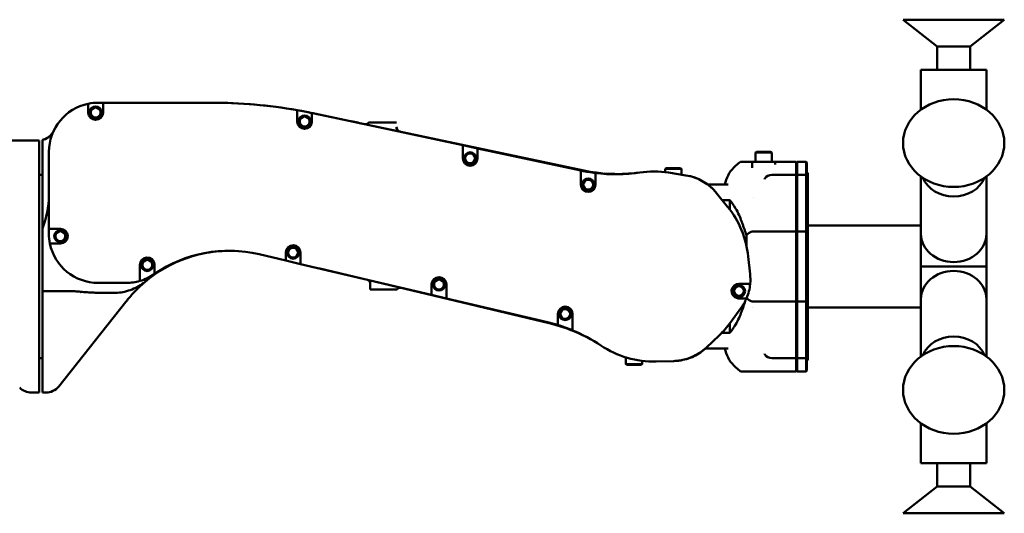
# Model space of a CAD drawing. Header units: millimetres. Extents: x 0 to 8400, y 0 to 5940.
# Tile 12 of 14: x 4442 to 5043, y 3467 to 3768. Entities that reach past the tile are written whole.
import ezdxf

# ---------------------------------------------------------------- set-up
doc = ezdxf.new("R2010")
doc.units = ezdxf.units.MM
doc.header["$LTSCALE"] = 20
doc.layers.add('可見 (ISO)', color=7, linetype='Continuous', lineweight=50)

msp = doc.modelspace()

# ---------------------------------------------------------------- linework, layer by layer
at = {"layer": '可見 (ISO)'}
for p, q in [((4981.39, 3767.97), (5043.17, 3767.97)), ((5002.28, 3751.55), (4981.39, 3767.97)), ((5022.28, 3751.55), (5043.17, 3767.97)), ((5002.28, 3751.55), (5022.28, 3751.55)), ((5002.28, 3751.55), (5002.28, 3737.28)), ((5022.28, 3751.55), (5022.28, 3737.28)), ((5032.28, 3737.28), (4992.28, 3737.28)), ((4992.28, 3713.01), (4992.28, 3737.28)), ((5032.28, 3713.01), (5032.28, 3737.28)), ((4484.28, 3711.55), (4484.28, 3716.68)), ((4490.28, 3717.28), (4493.28, 3717.28)), ((4559.55, 3717.28), (4493.28, 3717.28)), ((4493.28, 3712.28), (4493.28, 3717.28)), ((4611.78, 3707.62), (4611.78, 3712.7)), ((4484.28, 3711.28), (4484.28, 3711.55)), ((4493.28, 3712.28), (4493.28, 3711.28)), ((4611.78, 3707.62), (4611.78, 3705.78)), ((4620.78, 3710.97), (4620.78, 3705.86)), ((4622.03, 3710.77), (4786.54, 3675.91)), ((4712.78, 3691.29), (4622.31, 3710.64)), ((4620.78, 3705.86), (4620.78, 3705.78)), ((4655.58, 3705.28), (4655.63, 3705.28)), ((4655.63, 3705.28), (4655.75, 3705.28)), ((4655.75, 3705.28), (4662.91, 3705.28)), ((4662.91, 3705.28), (4672.28, 3705.28)), ((4456.28, 3680.85), (4456.28, 3694.53)), ((4454.28, 3694.28), (4044.28, 3694.28)), ((4454.28, 3694.28), (4454.28, 3540.28)), ((4712.78, 3691.29), (4712.78, 3686.18)), ((4712.78, 3691.29), (4721.78, 3689.36)), ((4784.78, 3675.89), (4721.78, 3689.36)), ((4721.78, 3684.25), (4721.78, 3689.36)), ((4460.28, 3687.28), (4460.28, 3640.28)), ((4712.78, 3686.18), (4712.78, 3683.28)), ((4721.78, 3684.25), (4721.78, 3683.28)), ((4891.97, 3687.28), (4891.28, 3686.88)), ((4891.28, 3686.88), (4901.28, 3686.88)), ((4891.28, 3686.88), (4891.28, 3681.28)), ((4891.97, 3687.28), (4900.59, 3687.28)), ((4900.59, 3687.28), (4901.28, 3686.88)), ((4901.28, 3686.88), (4901.28, 3681.28)), ((4456.28, 3680.85), (4456.28, 3640.54)), ((4836.97, 3677.28), (4836.28, 3676.88)), ((4836.28, 3676.88), (4846.28, 3676.88)), ((4836.28, 3676.88), (4836.28, 3674.86)), ((4836.97, 3677.28), (4845.59, 3677.28)), ((4845.59, 3677.28), (4846.28, 3676.88)), ((4846.28, 3676.88), (4846.28, 3673.32)), ((4878.14, 3677.64), (4879.42, 3678.92)), ((4887.51, 3681.28), (4882.26, 3681.28)), ((4888.48, 3681.28), (4887.51, 3681.28)), ((4889.16, 3681.28), (4888.48, 3681.28)), ((4889.28, 3681.28), (4889.16, 3681.28)), ((4889.28, 3681.28), (4903.28, 3681.28)), ((4889.28, 3677.54), (4889.28, 3681.28)), ((4903.41, 3681.28), (4903.28, 3681.28)), ((4903.28, 3679.63), (4903.28, 3681.28)), ((4907.35, 3681.28), (4903.41, 3681.28)), ((4916.28, 3681.28), (4907.35, 3681.28)), ((4916.28, 3681.28), (4916.28, 3673.39)), ((4916.78, 3681.28), (4916.28, 3680.78)), ((4922.28, 3681.28), (4916.78, 3681.28)), ((4916.78, 3681.28), (4916.78, 3673.39)), ((4922.78, 3680.78), (4922.28, 3681.28)), ((4922.28, 3681.28), (4922.28, 3673.39)), ((4922.78, 3680.78), (4922.78, 3672.98)), ((4456.28, 3673.28), (4454.28, 3673.28)), ((4784.78, 3675.89), (4784.78, 3673.7)), ((4785.23, 3675.79), (4784.78, 3675.89)), ((4784.78, 3673.7), (4784.78, 3670.78)), ((4784.78, 3670.78), (4784.78, 3667.28)), ((4793.78, 3674.35), (4793.78, 3669.31)), ((4848.95, 3672.9), (4838.31, 3674.57)), ((4896.85, 3670.69), (4896.85, 3670.68)), ((4901.28, 3673.28), (4916.28, 3673.28)), ((4916.28, 3673.28), (4916.28, 3673.39)), ((4916.28, 3673.28), (4916.28, 3664.69)), ((4916.28, 3672.78), (4916.78, 3673.28)), ((4916.78, 3673.39), (4916.78, 3673.28)), ((4916.78, 3673.28), (4916.78, 3664.69)), ((4916.78, 3673.28), (4922.28, 3673.28)), ((4922.28, 3673.39), (4922.28, 3673.28)), ((4922.28, 3673.28), (4922.28, 3664.69)), ((4922.78, 3672.78), (4922.28, 3673.28)), ((4923.28, 3674.28), (4922.78, 3674.78)), ((4922.78, 3672.98), (4922.78, 3672.78)), ((4922.78, 3672.78), (4922.78, 3664.9)), ((4923.28, 3674.28), (4923.28, 3560.28)), ((4992.28, 3637.28), (4992.28, 3672.24)), ((5032.28, 3637.28), (5032.28, 3672.24)), ((4793.78, 3667.28), (4793.78, 3669.31)), ((4874.75, 3667.28), (4862.25, 3667.28)), ((4916.28, 3654.8), (4916.28, 3664.69)), ((4916.78, 3664.69), (4916.78, 3654.8)), ((4922.28, 3664.69), (4922.28, 3654.8)), ((4922.78, 3664.9), (4922.78, 3654.52)), ((4874.38, 3653.75), (4867.61, 3662.13)), ((4889.94, 3659.28), (4889.94, 3659.28)), ((4871.12, 3657.78), (4875.78, 3657.78)), ((4875.78, 3651.95), (4875.78, 3657.78)), ((4916.28, 3654.8), (4916.28, 3638.74)), ((4916.78, 3654.8), (4916.78, 3638.74)), ((4922.28, 3654.8), (4922.28, 3638.74)), ((4922.78, 3654.52), (4922.78, 3638.65)), ((4456.28, 3602.16), (4456.28, 3640.54)), ((4923.28, 3642.28), (4992.28, 3642.28)), ((4465.28, 3640.28), (4460.28, 3640.28)), ((4460.28, 3640.28), (4460.28, 3637.28)), ((4467.28, 3640.28), (4465.28, 3640.28)), ((4885.78, 3630.39), (4885.78, 3636.34)), ((4890.76, 3638.74), (4916.28, 3638.74)), ((4916.28, 3595.83), (4916.28, 3638.74)), ((4922.28, 3638.74), (4916.78, 3638.74)), ((4916.78, 3595.83), (4916.78, 3638.74)), ((4922.28, 3595.83), (4922.28, 3638.74)), ((4922.78, 3595.91), (4922.78, 3638.65)), ((4992.28, 3617.28), (4992.28, 3637.28)), ((5032.28, 3637.28), (5032.28, 3617.28)), ((4466.01, 3631.28), (4460.89, 3631.28)), ((4467.28, 3631.28), (4466.01, 3631.28)), ((4588.49, 3624.74), (4604.78, 3620.9)), ((4604.78, 3625.78), (4604.78, 3620.9)), ((4613.78, 3623.92), (4613.78, 3625.78)), ((4613.78, 3618.78), (4613.78, 3623.92)), ((4888.09, 3612.67), (4886.96, 3623.38)), ((4515.78, 3618.28), (4515.78, 3613.71)), ((4524.78, 3618.28), (4524.78, 3612.79)), ((4613.78, 3618.78), (4604.78, 3620.9)), ((4613.78, 3618.78), (4693.78, 3599.92)), ((4992.28, 3597.28), (4992.28, 3617.28)), ((4992.28, 3617.28), (5032.28, 3617.28)), ((5032.28, 3617.28), (5032.28, 3597.28)), ((4515.78, 3608.46), (4515.78, 3613.71)), ((4765.54, 3582.62), (4624.67, 3616.21)), ((4490.28, 3607.28), (4507.45, 3607.28)), ((4656.28, 3608.22), (4656.28, 3606.79)), ((4656.28, 3606.79), (4656.28, 3603.28)), ((4693.78, 3605.05), (4693.78, 3606.28)), ((4693.78, 3605.05), (4693.78, 3599.92)), ((4702.78, 3602.93), (4702.78, 3606.28)), ((4883.11, 3606.78), (4881.28, 3606.78)), ((4883.11, 3606.78), (4888.13, 3606.78)), ((4475.3, 3602.16), (4456.28, 3602.16)), ((4456.28, 3602.16), (4456.28, 3540.28)), ((4479.48, 3600.9), (4479.48, 3600.9)), ((4479.81, 3600.82), (4479.81, 3600.82)), ((4502.13, 3601.27), (4490.28, 3601.27)), ((4665.5, 3603.28), (4656.28, 3603.28)), ((4671.75, 3603.28), (4665.5, 3603.28)), ((4672.65, 3603.28), (4671.75, 3603.28)), ((4702.78, 3597.79), (4693.78, 3599.92)), ((4702.78, 3597.79), (4702.78, 3602.93)), ((4507.2, 3595.66), (4466.24, 3544.06)), ((4702.78, 3597.79), (4764.42, 3583.26)), ((4885.87, 3597.78), (4881.28, 3597.78)), ((4916.28, 3595.83), (4890.76, 3595.83)), ((4916.28, 3595.83), (4916.28, 3579.76)), ((4922.28, 3595.83), (4916.78, 3595.83)), ((4916.78, 3595.83), (4916.78, 3579.76)), ((4922.28, 3595.83), (4922.28, 3579.76)), ((4922.78, 3595.91), (4922.78, 3580.04)), ((4992.28, 3597.28), (4992.28, 3562.33)), ((5032.28, 3597.28), (5032.28, 3562.33)), ((4770.78, 3586.76), (4770.78, 3588.28)), ((4770.78, 3581.54), (4770.78, 3586.76)), ((4779.78, 3583.69), (4779.78, 3588.28)), ((4876.18, 3583.16), (4882.52, 3591.87)), ((4889.59, 3592.28), (4889.59, 3592.28)), ((4923.28, 3592.28), (4992.28, 3592.28)), ((4779.78, 3583.69), (4779.78, 3578.3)), ((4875.78, 3576.78), (4875.78, 3582.62)), ((4861.43, 3567.82), (4869.23, 3575.24)), ((4875.78, 3576.78), (4870.8, 3576.78)), ((4916.28, 3569.88), (4916.28, 3579.76)), ((4916.78, 3579.76), (4916.78, 3569.88)), ((4922.28, 3579.76), (4922.28, 3569.88)), ((4922.78, 3580.04), (4922.78, 3569.66)), ((4916.28, 3569.88), (4916.28, 3561.28)), ((4916.78, 3569.88), (4916.78, 3561.28)), ((4922.28, 3569.88), (4922.28, 3561.28)), ((4922.78, 3569.66), (4922.78, 3561.78)), ((4860.85, 3567.28), (4874.75, 3567.28)), ((4897.07, 3563.58), (4897.07, 3563.58)), ((4456.28, 3561.28), (4454.28, 3561.28)), ((4812.28, 3557.68), (4812.28, 3561.83)), ((4822.28, 3557.68), (4812.28, 3557.68)), ((4812.97, 3557.28), (4812.28, 3557.68)), ((4821.59, 3557.28), (4812.97, 3557.28)), ((4821.59, 3557.28), (4822.28, 3557.68)), ((4822.28, 3557.68), (4822.28, 3559.71)), ((4830.76, 3559.3), (4841.52, 3559.58)), ((4878.14, 3556.92), (4879.42, 3555.64)), ((4901.28, 3561.28), (4916.28, 3561.28)), ((4916.28, 3561.78), (4916.78, 3561.28)), ((4916.28, 3561.17), (4916.28, 3561.28)), ((4916.28, 3561.17), (4916.28, 3553.28)), ((4916.78, 3561.28), (4916.78, 3561.17)), ((4916.78, 3561.28), (4922.28, 3561.28)), ((4916.78, 3561.17), (4916.78, 3553.28)), ((4922.78, 3561.78), (4922.28, 3561.28)), ((4922.28, 3561.28), (4922.28, 3561.17)), ((4922.28, 3561.17), (4922.28, 3553.28)), ((4922.78, 3561.78), (4922.78, 3561.59)), ((4922.78, 3561.59), (4922.78, 3553.78)), ((4923.28, 3560.28), (4922.78, 3559.78)), ((4882.26, 3553.28), (4893.56, 3553.28)), ((4893.56, 3553.28), (4916.28, 3553.28)), ((4916.78, 3553.28), (4916.28, 3553.78)), ((4922.28, 3553.28), (4916.78, 3553.28)), ((4922.78, 3553.78), (4922.28, 3553.28)), ((4454.28, 3540.28), (4449.69, 3540.28)), ((4458.41, 3540.28), (4456.28, 3540.28)), ((4992.28, 3521.55), (4992.28, 3497.28)), ((5032.28, 3521.55), (5032.28, 3497.28)), ((4992.28, 3497.28), (5032.28, 3497.28)), ((5002.28, 3483.01), (5002.28, 3497.28)), ((5022.28, 3483.01), (5022.28, 3497.28)), ((5002.28, 3483.01), (4981.39, 3466.6)), ((5022.28, 3483.01), (5002.28, 3483.01)), ((5022.28, 3483.01), (5043.17, 3466.6)), ((5043.17, 3466.6), (4981.39, 3466.6))]:
    msp.add_line(p, q, dxfattribs=at)
for centre, radius in [((4488.78, 3711.28), 3.75), ((4488.78, 3711.28), 3.5), ((4488.78, 3711.28), 2.98), ((4616.28, 3705.78), 3.75), ((4616.28, 3705.78), 3.5), ((4616.28, 3705.78), 2.98), ((4717.28, 3683.28), 3.75), ((4717.28, 3683.28), 3.5), ((4717.28, 3683.28), 2.98), ((4789.28, 3667.28), 3.75), ((4789.28, 3667.28), 3.5), ((4789.28, 3667.28), 2.98), ((4467.28, 3635.78), 3.75), ((4467.28, 3635.78), 3.5), ((4467.28, 3635.78), 2.98), ((4609.28, 3625.78), 3.75), ((4609.28, 3625.78), 3.5), ((4609.28, 3625.78), 2.98), ((4520.28, 3618.28), 3.75), ((4520.28, 3618.28), 3.5), ((4520.28, 3618.28), 2.98), ((4698.28, 3606.28), 3.75), ((4698.28, 3606.28), 3.5), ((4698.28, 3606.28), 2.98), ((4881.28, 3602.28), 3.75), ((4881.28, 3602.28), 3.5), ((4881.28, 3602.28), 2.98), ((4775.28, 3588.28), 3.75), ((4775.28, 3588.28), 3.5), ((4775.28, 3588.28), 2.98)]:
    msp.add_circle(centre, radius, dxfattribs=at)
for centre, radius, start, end in [((4490.28, 3687.28), 30, 101.53696, 180), ((4490.28, 3687.28), 30, 90, 101.53696), ((4488.78, 3711.28), 6, 85.57108, 101.58159), ((4559.55, 3417.28), 300, 79.97377, 90), ((4559.85, 3417.28), 300, 78.03801, 90), ((4559.55, 3417.28), 300, 78.22324, 79.97377), ((4488.78, 3711.28), 4.5, 180, 0), ((4559.55, 3417.28), 300, 77.92505, 78.22324), ((4616.28, 3705.78), 4.5, 180, 0), ((4653.28, 3707.21), 3, 258.03803, 291.00393), ((4675.28, 3702.55), 3, 179.99994, 258.03815), ((4454.07, 3704.28), 10, 282.75446, 304.41974), ((4454.07, 3704.28), 10, 334.80862, 334.84934), ((4717.28, 3683.28), 4.5, 180, 0), ((4892.28, 3663.5), 20, 134.9996, 168.70767), ((4893.56, 3664.78), 20, 124.41151, 135.00005), ((4806.15, 3773.58), 100, 257.92505, 262.89609), ((4807.27, 3773.74), 100, 258.03801, 276.10951), ((4806.15, 3773.58), 100, 262.89609, 278.41905), ((4828.56, 3574.88), 100, 95.31111, 96.10951), ((4829.28, 3617.28), 58, 81.03947, 98.41905), ((4844.28, 3643.26), 30, 38.96053, 81.03947), ((4901.28, 3668.28), 5, 89.99963, 147.35332), ((4789.28, 3667.28), 4.5, 180, 0), ((4892.28, 3663.5), 20, 168.95954, 168.9596), ((4829.28, 3617.28), 58, 6.03947, 38.96053), ((4490.28, 3637.28), 30, 180, 191.53696), ((4467.28, 3635.78), 4.5, 270, 90), ((4490.28, 3637.28), 30, 191.53696, 270), ((4609.28, 3625.78), 4.5, 0, 176.73942), ((4520.28, 3618.28), 4.5, 6.08109, 180), ((4570.61, 3546.86), 80, 87.89645, 130.40757), ((4570.12, 3546.88), 80, 76.73206, 124.52834), ((4507.45, 3637.28), 30, 286.11054, 304.73111), ((4570.12, 3546.88), 80, 124.52834, 124.73111), ((4698.28, 3606.28), 4.5, 0, 180), ((4858.26, 3609.52), 30, 354.76845, 6.03947), ((4507.45, 3637.28), 30, 270, 286.11054), ((4881.28, 3602.28), 4.5, 90, 258.46637), ((4858.26, 3609.52), 30, 336.972, 354.76845), ((4775.28, 3588.28), 4.5, 0, 180), ((4858.26, 3609.52), 30, 323.96053, 336.972), ((4741.47, 3485.93), 100, 72.95788, 76.73206), ((4742.35, 3485.35), 100, 56.83881, 76.58799), ((4741.47, 3485.93), 100, 67.47574, 72.95788), ((4829.28, 3617.28), 58, 313.53947, 323.96053), ((4741.47, 3485.93), 100, 56.23806, 67.47574), ((4829.28, 3617.28), 58, 236.23806, 271.46053), ((4840.76, 3589.57), 30, 271.46053, 313.53947), ((4892.28, 3571.07), 20, 191.04043, 191.04046), ((4892.28, 3571.07), 20, 191.29233, 225.0005), ((4901.28, 3566.28), 5, 212.64765, 269.99995), ((4893.56, 3569.78), 20, 224.99986, 235.58849), ((4449.69, 3550.28), 10, 223.57616, 270.00009), ((4458.41, 3550.28), 10, 270, 321.55137)]:
    msp.add_arc(centre, radius, start, end, dxfattribs=at)
for centre in [(5012.28, 3692.62), (5012.28, 3541.94)]:
    msp.add_ellipse(centre, major_axis=(30.89, 0), ratio=0.866025, dxfattribs=at)
for centre, major_axis, ratio, start_param, end_param in [((4653.47, 3707.17), (-0.62, -2.93), 0.981662, 6.282919, 6.282969), ((4674.33, 3702.77), (-0.62, -2.96), 0.910082, 6.282141, 6.282149), ((4450.29, 3687.22), (9.99, 0.17), 0.804558, 6.269885, 6.269888), ((4455.3, 3688.6), (5.01, -0.15), 0.86587, 6.27634, 6.276348), ((5012.28, 3677.28), (-20, 0), 0.866025, 0.346127, 2.795466), ((4871.65, 3682.27), (0, -14.99), 0.851346, 0.000252, 0.000263), ((4821.78, 3617.28), (66.82, 9.54), 0.999998, 0.412158, 0.501715), ((5012.28, 3637.28), (20, 0), 0.866025, 3.141593, 6.283185), ((5012.28, 3597.28), (-20, 0), 0.866025, 3.141593, 6.283185), ((4654.32, 3606.08), (0.67, 2.9), 0.901309, 6.277306, 6.277312), ((4653.28, 3606.79), (3, 0), 0.976014, 0.000004, 0.000101), ((4821.78, 3617.28), (66.82, -9.57), 0.999997, 5.782004, 5.871561), ((5012.28, 3557.28), (20, 0), 0.866025, 0.346127, 2.795466), ((4871.65, 3552.28), (0, 15), 0.851346, 6.282921, 6.282933)]:
    msp.add_ellipse(centre, major_axis=major_axis, ratio=ratio, start_param=start_param, end_param=end_param, dxfattribs=at)
for points in [[(4644.82, 3705.94), (4647.41, 3705.39), (4650.1, 3704.82), (4652.85, 3704.24)], [(4460.69, 3692.28), (4460.71, 3692.39), (4460.74, 3692.5), (4460.76, 3692.61)], [(4799.2, 3674.07), (4801.29, 3673.9), (4803.4, 3673.79), (4805.49, 3673.76)], [(4817.91, 3674.31), (4818.37, 3674.36), (4818.84, 3674.41), (4819.3, 3674.45)], [(4896.85, 3670.69), (4896.9, 3670.74), (4896.99, 3670.85), (4897.07, 3670.98)], [(4871.65, 3667.28), (4871.96, 3667.28), (4872.34, 3667.33), (4872.72, 3667.43)], [(4872.72, 3667.43), (4872.74, 3667.43), (4872.75, 3667.44), (4872.75, 3667.44)], [(4872.73, 3667.43), (4873.11, 3667.58), (4873.47, 3667.88), (4873.47, 3667.88)], [(4456.28, 3640.54), (4458.67, 3646.62), (4460.28, 3654.09), (4460.28, 3660.51)], [(4916.78, 3638.74), (4916.61, 3638.71), (4916.45, 3638.68), (4916.28, 3638.65)], [(4922.78, 3638.65), (4922.61, 3638.68), (4922.45, 3638.71), (4922.28, 3638.74)], [(4604.78, 3625.78), (4604.78, 3625.87), (4604.78, 3625.95), (4604.79, 3626.04)], [(4518.75, 3607.78), (4517.54, 3606.75), (4516.26, 3605.6), (4514.93, 3604.3)], [(4509.43, 3598.41), (4508.94, 3597.82), (4508.44, 3597.22), (4507.95, 3596.61)], [(4514.82, 3604.2), (4513.35, 3602.77), (4511.75, 3601.1), (4510.16, 3599.27)], [(4514.82, 3604.2), (4514.86, 3604.24), (4514.89, 3604.27), (4514.93, 3604.3)], [(4507.95, 3596.61), (4507.7, 3596.29), (4507.45, 3595.98), (4507.2, 3595.66)], [(4916.78, 3595.83), (4916.61, 3595.86), (4916.45, 3595.88), (4916.28, 3595.91)], [(4922.78, 3595.91), (4922.61, 3595.88), (4922.45, 3595.86), (4922.28, 3595.83)], [(4781.57, 3577.33), (4780.32, 3577.87), (4779.05, 3578.38), (4777.77, 3578.87)], [(4872.72, 3567.14), (4872.34, 3567.24), (4871.96, 3567.28), (4871.65, 3567.28)], [(4872.75, 3567.13), (4872.75, 3567.13), (4872.74, 3567.13), (4872.72, 3567.14)], [(4897.07, 3563.58), (4896.94, 3563.78), (4896.8, 3563.93), (4896.8, 3563.93)]]:
    msp.add_open_spline(points, degree=3, dxfattribs=at)
for points, knots in [([(4652.85, 3704.24), (4652.92, 3704.22), (4653.01, 3704.21), (4653.22, 3704.19), (4653.34, 3704.18), (4653.62, 3704.19), (4653.79, 3704.21), (4654.17, 3704.29), (4654.4, 3704.37), (4654.87, 3704.6), (4655.12, 3704.77), (4655.44, 3705.06), (4655.54, 3705.17), (4655.63, 3705.28)], [0, 0, 0, 0, 0.0485314, 0.0485314, 0.094622, 0.094622, 0.1494554, 0.1494554, 0.2232695, 0.2232695, 0.3142341, 0.3142341, 0.35848, 0.35848, 0.35848, 0.35848]), ([(4654.35, 3704.41), (4654.66, 3704.53), (4654.94, 3704.7), (4655.33, 3705.02), (4655.46, 3705.15), (4655.58, 3705.28)], [0, 0, 0, 0, 0.0972795, 0.0972795, 0.1509666, 0.1509666, 0.1509666, 0.1509666]), ([(4672.28, 3701.89), (4672.28, 3701.7), (4672.31, 3701.46), (4672.47, 3700.96), (4672.61, 3700.71), (4672.88, 3700.37), (4672.99, 3700.26), (4673.2, 3700.08), (4673.31, 3700.01), (4673.48, 3699.91), (4673.54, 3699.88), (4673.66, 3699.83), (4673.7, 3699.82), (4673.71, 3699.82)], [0, 0, 0, 0, 0.1139649, 0.1139649, 0.2350908, 0.2350908, 0.3061174, 0.3061174, 0.3742243, 0.3742243, 0.4296095, 0.4296095, 0.5040179, 0.5040179, 0.5040179, 0.5040179]), ([(4456.28, 3694.53), (4457.33, 3694.77), (4458.36, 3695.18), (4460.19, 3696.3), (4461.02, 3697.01), (4462.04, 3698.22), (4462.35, 3698.65), (4462.76, 3699.33), (4462.89, 3699.56), (4463.03, 3699.84), (4463.05, 3699.89), (4463.08, 3699.95), (4463.09, 3699.96), (4463.1, 3699.98), (4463.1, 3699.99), (4463.11, 3699.99), (4463.11, 3700), (4463.11, 3700.01), (4463.11, 3700.01), (4463.12, 3700.02), (4463.12, 3700.02), (4463.12, 3700.02), (4463.12, 3700.02), (4463.12, 3700.03), (4463.12, 3700.03), (4463.12, 3700.03)], [0, 0, 0, 0, 0.3242345, 0.3242345, 0.6426699, 0.6426699, 0.8004483, 0.8004483, 0.8801761, 0.8801761, 0.8951195, 0.8951195, 0.9000025, 0.9000025, 0.9020231, 0.9020231, 0.9040615, 0.9040615, 0.908145, 0.908145, 0.9242333, 0.9242333, 0.9496029, 0.9496029, 0.9768622, 0.9768622, 0.9768622, 0.9768622]), ([(4459.5, 3695.89), (4459.51, 3695.89), (4459.51, 3695.89), (4459.51, 3695.89), (4459.52, 3695.89), (4459.53, 3695.9), (4459.53, 3695.9), (4459.56, 3695.93), (4459.59, 3695.94), (4459.74, 3696.04), (4459.86, 3696.13), (4460.14, 3696.33), (4460.3, 3696.46), (4460.66, 3696.75), (4460.86, 3696.93), (4461.43, 3697.49), (4461.78, 3697.89), (4462.39, 3698.71), (4462.66, 3699.13), (4462.95, 3699.67), (4463, 3699.78), (4463.07, 3699.92), (4463.08, 3699.95), (4463.1, 3699.98), (4463.1, 3699.99), (4463.11, 3699.99), (4463.11, 3700), (4463.11, 3700), (4463.11, 3700), (4463.11, 3700.01), (4463.11, 3700.01), (4463.12, 3700.01), (4463.12, 3700.02), (4463.12, 3700.02), (4463.12, 3700.02), (4463.12, 3700.03), (4463.12, 3700.03), (4463.12, 3700.03)], [0, 0, 0, 0, 0.0005743, 0.0005743, 0.0017229, 0.0017229, 0.0040201, 0.0040201, 0.0132091, 0.0132091, 0.0580289, 0.0580289, 0.1178002, 0.1178002, 0.1975231, 0.1975231, 0.357225, 0.357225, 0.5046488, 0.5046488, 0.5414336, 0.5414336, 0.550813, 0.550813, 0.5531597, 0.5531597, 0.5543163, 0.5543163, 0.5554698, 0.5554698, 0.5577766, 0.5577766, 0.5623773, 0.5623773, 0.5720271, 0.5720271, 0.6271871, 0.6271871, 0.6271871, 0.6271871]), ([(4848.95, 3672.9), (4850.49, 3672.65), (4852.01, 3672.29), (4854.98, 3671.33), (4856.43, 3670.74), (4860.66, 3668.59), (4863.3, 3666.68), (4866.27, 3663.69), (4866.96, 3662.93), (4867.61, 3662.13)], [0, 0, 0, 0, 0.467744, 0.467744, 0.936277, 0.936277, 1.890201, 1.890201, 2.199615, 2.199615, 2.199615, 2.199615]), ([(4879.19, 3652.79), (4879.99, 3651.48), (4880.7, 3650.1), (4881.9, 3647.41), (4882.38, 3646.18), (4883.1, 3644.24), (4883.35, 3643.54), (4883.82, 3642.2), (4884.06, 3641.5), (4884.67, 3639.74), (4885.08, 3638.51), (4885.57, 3637.02), (4885.67, 3636.68), (4885.78, 3636.34)], [-1.896525, -1.896525, -1.896525, -1.896525, -1.373532, -1.373532, -0.947736, -0.947736, -0.717744, -0.717744, -0.492594, -0.492594, -0.110361, -0.110361, -0.000001, -0.000001, -0.000001, -0.000001]), ([(4885.78, 3636.34), (4886.11, 3636.73), (4886.47, 3637.09), (4887.22, 3637.68), (4887.6, 3637.92), (4888.43, 3638.32), (4888.89, 3638.48), (4889.82, 3638.69), (4890.29, 3638.74), (4890.76, 3638.74)], [-0.573124, -0.573124, -0.573124, -0.573124, -0.4213505, -0.4213505, -0.2867461, -0.2867461, -0.1417577, -0.1417577, -0.0000086, -0.0000086, -0.0000086, -0.0000086]), ([(4575.39, 3626.71), (4570.19, 3627.01), (4564.97, 3626.82), (4557.48, 3625.82), (4555.02, 3625.37), (4552.7, 3624.83)], [0.905969, 0.905969, 0.905969, 0.905969, 2.461691, 2.461691, 3.241163, 3.241163, 3.241163, 3.241163]), ([(4524.75, 3618.76), (4524.77, 3618.65), (4524.77, 3618.55), (4524.78, 3618.39), (4524.78, 3618.34), (4524.78, 3618.28)], [-4.21709242, -4.21709242, -4.21709242, -4.21709242, -4.18631815, -4.18631815, -4.17096305, -4.17096305, -4.17096305, -4.17096305]), ([(4518.75, 3607.78), (4517.65, 3606.84), (4516.46, 3606.02), (4513.89, 3604.54), (4512.49, 3603.88), (4511.06, 3603.34)], [-0.8916437, -0.8916437, -0.8916437, -0.8916437, -0.4597271, -0.4597271, -0.000001, -0.000001, -0.000001, -0.000001]), ([(4656.28, 3606.79), (4656.28, 3607.09), (4656.22, 3607.43), (4655.98, 3608.03), (4655.8, 3608.3), (4655.51, 3608.61), (4655.42, 3608.69), (4655.17, 3608.88), (4655.04, 3608.95), (4654.95, 3608.99), (4654.94, 3608.99), (4654.93, 3609)], [0, 0, 0, 0, 0.127683, 0.127683, 0.2537436, 0.2537436, 0.314375, 0.314375, 0.4205365, 0.4205365, 0.4460692, 0.4460692, 0.4460692, 0.4460692]), ([(4490.28, 3601.27), (4489.09, 3601.27), (4487.91, 3601.3), (4485.3, 3601.41), (4483.93, 3601.5), (4481.15, 3601.72), (4479.84, 3601.85), (4477.4, 3602.07), (4476.25, 3602.16), (4475.3, 3602.16)], [0.000001, 0.000001, 0.000001, 0.000001, 0.358017, 0.358017, 0.784216, 0.784216, 1.188791, 1.188791, 1.669549, 1.669549, 1.669549, 1.669549]), ([(4511.06, 3603.34), (4509.55, 3602.77), (4507.93, 3602.26), (4505.25, 3601.62), (4503.57, 3601.27), (4502.13, 3601.27)], [-1.026842, -1.026842, -1.026842, -1.026842, -0.433052, -0.433052, -0.000001, -0.000001, -0.000001, -0.000001]), ([(4509.43, 3598.41), (4509.46, 3598.45), (4509.49, 3598.49), (4509.53, 3598.52), (4509.56, 3598.56), (4509.59, 3598.6), (4509.62, 3598.64), (4509.71, 3598.74), (4509.8, 3598.85), (4509.9, 3598.96), (4509.91, 3598.98), (4509.92, 3598.99), (4509.93, 3599), (4509.94, 3599.01), (4509.95, 3599.02), (4509.96, 3599.03), (4509.97, 3599.04), (4509.98, 3599.05), (4509.98, 3599.06), (4510.02, 3599.1), (4510.05, 3599.14), (4510.09, 3599.18), (4510.11, 3599.21), (4510.14, 3599.24), (4510.16, 3599.27)], [0.22687693, 0.22687693, 0.22687693, 0.22687693, 0.23847733, 0.23847733, 0.23847733, 0.25, 0.25, 0.25, 0.28125, 0.28125, 0.28125, 0.28515625, 0.28515625, 0.28515625, 0.28710938, 0.28710938, 0.28710938, 0.2890625, 0.2890625, 0.2890625, 0.296875, 0.296875, 0.296875, 0.30286515, 0.30286515, 0.30286515, 0.30286515]), ([(4674.49, 3604.33), (4674.46, 3604.33), (4674.42, 3604.33), (4674.27, 3604.32), (4674.15, 3604.3), (4673.86, 3604.23), (4673.68, 3604.16), (4673.29, 3603.95), (4673.08, 3603.79), (4672.8, 3603.5), (4672.72, 3603.39), (4672.65, 3603.28)], [0.1478766, 0.1478766, 0.1478766, 0.1478766, 0.1941468, 0.1941468, 0.2626032, 0.2626032, 0.3404306, 0.3404306, 0.4428949, 0.4428949, 0.4950934, 0.4950934, 0.4950934, 0.4950934]), ([(4885.1, 3596.12), (4885.04, 3595.94), (4884.98, 3595.76), (4884.72, 3594.98), (4884.51, 3594.36), (4884.08, 3593.11), (4883.83, 3592.4), (4883.36, 3591.06), (4883.11, 3590.36), (4882.4, 3588.44), (4881.93, 3587.23), (4880.74, 3584.52), (4880.01, 3583.11), (4879.19, 3581.77)], [-1.666943, -1.666943, -1.666943, -1.666943, -1.606659, -1.606659, -1.40356, -1.40356, -1.178369, -1.178369, -0.949596, -0.949596, -0.532859, -0.532859, -0.000001, -0.000001, -0.000001, -0.000001]), ([(4881.28, 3597.78), (4881.24, 3597.78), (4881.2, 3597.78), (4880.9, 3597.79), (4880.64, 3597.82), (4880.38, 3597.87)], [-2.40113807, -2.40113807, -2.40113807, -2.40113807, -2.39042933, -2.39042933, -2.32079216, -2.32079216, -2.32079216, -2.32079216]), ([(4890.76, 3595.83), (4890.29, 3595.83), (4889.82, 3595.88), (4888.89, 3596.08), (4888.43, 3596.24), (4887.59, 3596.65), (4887.22, 3596.89), (4886.54, 3597.42), (4886.24, 3597.7), (4885.96, 3598.01)], [-0.5736392, -0.5736392, -0.5736392, -0.5736392, -0.4317531, -0.4317531, -0.2866291, -0.2866291, -0.1518987, -0.1518987, -0.0278459, -0.0278459, -0.0278459, -0.0278459]), ([(4861.43, 3567.82), (4860.3, 3566.75), (4859.08, 3565.76), (4856.52, 3563.99), (4855.16, 3563.2), (4850.88, 3561.15), (4847.75, 3560.22), (4843.58, 3559.68), (4842.55, 3559.6), (4841.52, 3559.58)], [0, 0, 0, 0, 0.467744, 0.467744, 0.936277, 0.936277, 1.890201, 1.890201, 2.199615, 2.199615, 2.199615, 2.199615]), ([(4873.47, 3566.68), (4873.47, 3566.68), (4873.46, 3566.69), (4873.39, 3566.76), (4873.1, 3566.98), (4872.77, 3567.12), (4872.75, 3567.13), (4872.73, 3567.13)], [1.4136498, 1.4136498, 1.4136498, 1.4136498, 1.5192381, 1.5192381, 2.2270443, 2.2270443, 2.2721103, 2.2721103, 2.2721103, 2.2721103]), ([(4472.72, 3552.23), (4472.69, 3552.19), (4472.67, 3552.17), (4472.66, 3552.16), (4472.66, 3552.16), (4472.66, 3552.15), (4472.66, 3552.15), (4472.66, 3552.15)], [0.9625275, 0.9625275, 0.9625275, 0.9625275, 1.378794, 1.378794, 1.4791219, 1.4791219, 1.5045027, 1.5045027, 1.5045027, 1.5045027])]:
    msp.add_open_spline(points, degree=3, knots=knots, dxfattribs=at)

doc.saveas('drawing.dxf')
